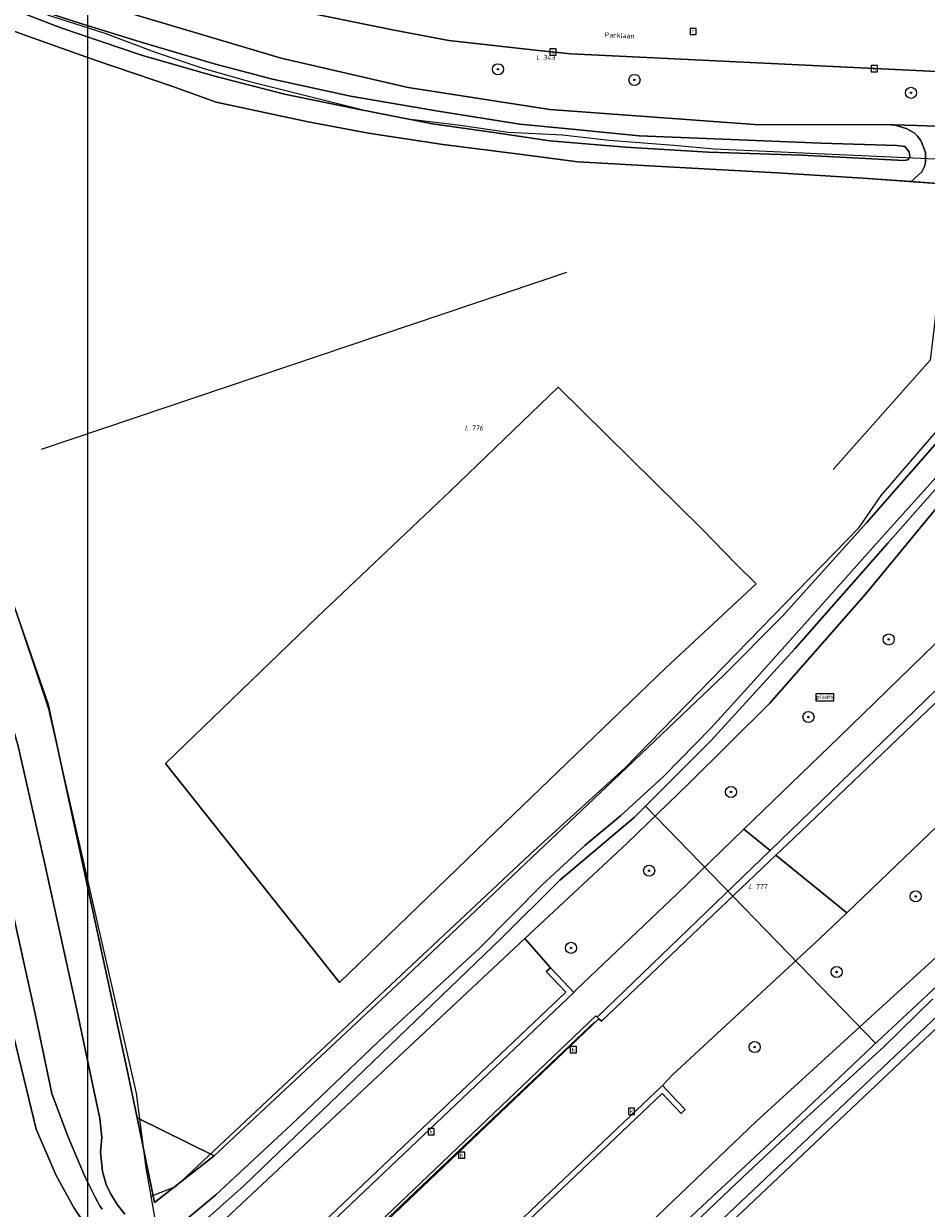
# Model space of a CAD drawing. Header units: metres. Extents: x 250001 to 257773, y 598992 to 609118.
# Tile 25 of 256: x 251301 to 251366, y 600891 to 600976. Entities that reach past the tile are written whole.
import ezdxf
from ezdxf.enums import TextEntityAlignment as Align
from ezdxf.lldxf.tags import DXFTag

# ---------------------------------------------------------------- set-up
doc = ezdxf.new("R2010")
doc.units = ezdxf.units.M
for name, color, linetype, lineweight in [('B-WE-BV-LEUNING-G', 252, 'BV-LEUNING', 18), ('B-WE-GR-BOOM-S', 252, 'Continuous', 25), ('B-WE-GR-GRAS-GV', 252, 'Continuous', 13), ('B-WE-GR-GROENVOORZIENING-GV', 252, 'Continuous', 18), ('B-WE-IE-TERREINAFSCHEIDING_KUNSTMATIG_HEKWERK-G', 252, 'IE-TERREINAFSCHEIDING-KUNSTMATIG', 18), ('B-WE-IE-TERREINAFSCHEIDING_KUNSTMATIG_MUUR-GV', 252, 'Continuous', 18), ('B-WE-KG-GRENS_PERCEEL-G', 150, 'KG-PERCEEL', 18), ('B-WE-KG-GRENS_PERCEEL-S', 150, 'Continuous', 25), ('B-WE-KW-KUNSTWERK_DUIKER-G', 252, 'Continuous', 18), ('B-WE-OG-TOPOGRAFIE-T18', 2, 'Continuous', 18), ('B-WE-OG-WATER-GV', 252, 'Continuous', 18), ('B-WE-OG-WATER_SLOOT-GV', 252, 'Continuous', 18), ('B-WE-RI-GWA_KOLK-S', 252, 'Continuous', 25), ('B-WE-RI-GWA_RIOOLPUT-S', 252, 'Continuous', 25), ('B-WE-VH-ONVERHARD-GV', 252, 'Continuous', 18), ('B-WE-VH-VERHARDING_GESLOTEN-GV', 252, 'Continuous', 18), ('B-WE-VH-VERHARDING_OPEN-GV', 252, 'Continuous', 18), ('B-WE-VW-VERKEERSTEKEN_BORD-S', 252, 'Continuous', 25), ('N-WE-OG-GBKN-G', 7, 'Continuous', 25), ('X-XX-AL-REFERENTIE-G', 7, 'Continuous', 18)]:
    doc.layers.add(name, color=color, linetype=linetype, lineweight=lineweight)
doc.styles.add('NLCS-ISO', font='NLCS-ISO.ttf')
doc.styles.add('NLCS-ISO-ANNOTATIEF-T18', font='NLCS-ISO.ttf', dxfattribs={"height": 1.8})
doc.styles.get("Standard").update_dxf_attribs({"font": 'NLCS-ISO.ttf'})
doc.linetypes.add('BV-LEUNING', pattern='A,1,[69,NLCS.SHX,S=0.2,R=0,X=0,Y=0],1', length=2)
doc.linetypes.add('IE-TERREINAFSCHEIDING-KUNSTMATIG', pattern='A,4,[82,NLCS.shx,S=0.75,R=90,X=0,Y=0],4,-2', length=10)
tags = doc.linetypes.add('KG-PERCEEL', pattern='A,5.5,-2,["P",Standard,S=1.8,R=0,X=-0.5,Y=-0.9],-2,5.5,-2,[5,NLCS.SHX,S=0.75,R=0,X=0,Y=0],-2', length=19).pattern_tags.tags
tags[6] = DXFTag(74, 10)

# ---------------------------------------------------------------- blocks, each defined once
blk = doc.blocks.new('SKG-PERCEELNUMMER-SO')
at = {"style": 'NLCS-ISO', "oblique": 10, "flags": 1}
blk.add_attdef('GEMEENTECODE', text='', height=1.8, dxfattribs=at).set_placement((0, 2.55), align=Align.MIDDLE_CENTER)
at = {"style": 'NLCS-ISO', "oblique": 10}
blk.add_attdef('SECTIE', text='', height=1.8, dxfattribs=at).set_placement((-0.5, 0), align=Align.MIDDLE_RIGHT)
blk.add_attdef('PERCEELNUMMER', text='', height=1.8, dxfattribs=at).set_placement((0.5, 0), align=Align.MIDDLE_LEFT)
blk = doc.blocks.new('BS2021-132-Xref-KAD-20210617')
at = {"layer": 'B-WE-KG-GRENS_PERCEEL-G', "flags": 128}
for points in [[(251282.863, 600985.353), (251289.854, 600981.785), (251295.223, 600979.76), (251298.829, 600978.265), (251302.731, 600976.87), (251306.653, 600975.614), (251310.358, 600974.218), (251313.785, 600973.06), (251316.994, 600972.158), (251325.649, 600969.983), (251328.679, 600969.417), (251332.263, 600968.971), (251335.729, 600968.485), (251339.629, 600968.278), (251342.995, 600967.891), (251347.668, 600967.546), (251350.598, 600967.277), (251378.171, 600966.012)], [(251282.863, 600985.353), (251283.694, 600983.411), (251302.566, 600926.98), (251308.913, 600899.212), (251309.596, 600893.831), (251309.957, 600891.785)], [(251309.957, 600891.785), (251311.76, 600892.476), (251337.27, 600916.415), (251344.172, 600922.677), (251361.007, 600939.971), (251362.592, 600942.295), (251366.537, 600946.84), (251381.151, 600962.61)], [(251372.293, 600909.309), (251347.326, 600885.677), (251316.331, 600856.675)], [(251309.957, 600891.785), (251312.957, 600874.762), (251315.459, 600860.026), (251316.017, 600857.771), (251316.331, 600856.675)]]:
    blk.add_lwpolyline(points, dxfattribs=at)
at = {"layer": 'N-WE-OG-GBKN-G'}
blk.add_lwpolyline([(251305.421, 608118.318), (256711.718, 608118.318), (256711.718, 599991.994), (251305.421, 599991.994)], close=True, dxfattribs=at)
at = {"layer": 'B-WE-KG-GRENS_PERCEEL-S', "xscale": 0.2, "yscale": 0.2, "zscale": 0.2}
for p, values in [((251338.126, 600973.848), {'PERCEELNUMMER': '343', 'SECTIE': 'L'}), ((251332.977, 600947.154), {'PERCEELNUMMER': '776', 'SECTIE': 'L'}), ((251353.439, 600914.1), {'PERCEELNUMMER': '777', 'SECTIE': 'L'})]:
    blk.add_blockref('SKG-PERCEELNUMMER-SO', p, dxfattribs=at).add_auto_attribs(values)
blk = doc.blocks.new('SIE-WEG_VERKEERSBORD_PLAATSNAAM-SO')
at = {"color": 0, "linetype": 'ByBlock', "lineweight": 18}
blk.add_lwpolyline([(-3.25, -1.25), (3.25, -1.25), (3.25, 1.25), (-3.25, 1.25)], close=True, dxfattribs=at)
at = {"color": 0, "linetype": 'ByBlock', "lineweight": 18, "style": 'NLCS-ISO'}
blk.add_text('plaats', height=1.5, dxfattribs=at).set_placement((0, 0.21), align=Align.MIDDLE_CENTER)
blk = doc.blocks.new('SRI-KOLK-SO')
at = {"color": 0, "linetype": 'ByBlock', "lineweight": 18}
blk.add_lwpolyline([(-1.125, -1.125), (1.125, -1.125), (1.125, 1.125), (-1.125, 1.125)], close=True, dxfattribs=at)
at = {"color": 0, "linetype": 'ByBlock', "lineweight": 18, "style": 'NLCS-ISO'}
blk.add_text('k', height=1.5, dxfattribs=at).set_placement((0, 0), align=Align.MIDDLE_CENTER)
blk = doc.blocks.new('SRI-PUT_INSPECTIEPUT_RIOOLPUT-SO')
at = {"color": 0, "linetype": 'ByBlock', "lineweight": 18}
blk.add_lwpolyline([(-1.12, -1.12), (1.12, -1.12), (1.12, 1.12), (-1.12, 1.12)], close=True, dxfattribs=at)
at = {"color": 0, "linetype": 'ByBlock', "lineweight": 18, "style": 'NLCS-ISO'}
blk.add_text('r', height=1.5, dxfattribs=at).set_placement((0, 0.28), align=Align.MIDDLE_CENTER)
blk = doc.blocks.new('SGR-BOOM_01-SO')
at = {"linetype": 'ByBlock', "lineweight": 18}
h = blk.add_hatch(color=0, dxfattribs=at)
h.dxf.hatch_style = 1
edge = h.paths.add_edge_path()
edge.add_arc((0, 0), 0.25, 0, 360)
at = {"color": 0, "linetype": 'ByBlock', "lineweight": 18}
for radius in [2, 0.25]:
    blk.add_circle((0, 0), radius, dxfattribs=at)
blk = doc.blocks.new('BS2021-132-Xref-BGT-GRIJS-20210617-aangepast')
at = {"layer": 'B-WE-BV-LEUNING-G', "flags": 128}
for points in [[(251341.953, 600904.346), (251337.954, 600900.549)], [(251337.954, 600900.549), (251301.279, 600865.749)]]:
    blk.add_lwpolyline(points, dxfattribs=at)
at = {"layer": 'B-WE-GR-GRAS-GV', "flags": 128}
blk.add_lwpolyline([(251374.584, 600883.535), (251379.034, 600893.605), (251381.762, 600903.858), (251383.871, 600913.837), (251384.461, 600917.299), (251383.936, 600918.572), (251379.862, 600916.974), (251372.042, 600909.884), (251347.596, 600886.736)], dxfattribs=at)
at = {"layer": 'B-WE-GR-GROENVOORZIENING-GV', "flags": 128}
for points in [[(251305.696, 600889.082), (251304.436, 600890.923), (251303.142, 600893.285), (251301.712, 600896.605), (251294.419, 600926.612), (251293.046, 600930.742), (251289.711, 600929.761), (251288.268, 600929.485), (251283.369, 600928.889), (251282.115, 600928.382), (251281.546, 600928.64), (251281.35, 600929.187), (251281.005, 600930.149), (251278.665, 600936.671), (251276.228, 600943.674), (251274.161, 600949.906), (251271.368, 600957.363), (251267.971, 600965.788), (251264.477, 600974.004), (251262.432, 600979.226), (251257.923, 600989.329), (251248.138, 600998.608)], [(251300.124, 600934.312), (251302.561, 600927.256), (251308.244, 600900.984), (251308.975, 600897.422), (251314.529, 600894.702), (251328.443, 600907.679), (251342.799, 600921.282), (251351.239, 600929.316), (251355.452, 600933.56), (251361.53, 600940.327), (251371.187, 600951.351)], [(251367.302, 600964.726), (251364.763, 600964.907), (251361.269, 600965.156), (251355.1, 600965.543), (251346.777, 600965.996), (251340.743, 600966.347), (251336.345, 600966.902), (251331.009, 600967.589), (251325.653, 600968.413), (251321.294, 600969.216), (251314.669, 600970.644), (251311.473, 600971.786), (251306.037, 600973.643), (251301.108, 600975.399), (251297.563, 600976.673)], [(251305.148, 600978.06), (251319.35, 600973.819), (251328.5, 600971.699), (251338.73, 600970.099), (251353.459, 600969.03), (251363.299, 600969), (251363.521, 600968.993), (251364.273, 600968.969), (251365.176, 600968.957), (251373.488, 600968.678)], [(251368.003, 600943.101), (251361.469, 600935.172), (251354.568, 600927.329), (251348.721, 600921.496), (251344.288, 600917.234), (251336.928, 600910.35), (251338.758, 600908.252), (251339.293, 600907.687), (251340.442, 600906.473), (251340.653, 600906.676), (251347.913, 600913.601), (251352.71, 600918.237), (251359.566, 600924.863), (251366.488, 600931.593)], [(251374.559, 600972.457), (251340.229, 600974.112), (251338.116, 600974.342), (251331.435, 600975.092), (251327.491, 600975.821), (251321.115, 600977.134)], [(251373.488, 600968.678), (251365.176, 600968.957), (251364.273, 600968.969), (251363.521, 600968.993), (251364.388, 600968.729), (251364.971, 600968.428), (251365.227, 600968.185), (251365.458, 600967.868), (251365.604, 600967.519), (251365.786, 600967.006), (251365.801, 600966.591), (251365.789, 600966.28), (251365.726, 600966.009), (251365.526, 600965.611), (251364.763, 600964.907), (251367.302, 600964.726)], [(251368.379, 600920.132), (251360.117, 600912.219), (251358.18, 600910.364), (251347.568, 600900.533), (251346.838, 600899.763), (251347.907, 600898.626), (251348.471, 600898.027), (251348.18, 600897.753), (251346.822, 600899.196), (251311.848, 600865.954)], [(251332.852, 600877.338), (251353.591, 600897.169), (251368.77, 600911.035)]]:
    blk.add_lwpolyline(points, dxfattribs=at)
for points in [[(251331.54, 600942.595), (251339.322, 600950.098), (251349.688, 600939.855), (251352.157, 600937.337), (251353.59, 600935.914), (251347.05, 600929.836), (251334.168, 600917.416), (251323.553, 600907.194), (251311.022, 600922.968), (251321.957, 600933.506)], [(251338.758, 600908.252), (251336.928, 600910.35), (251313.824, 600888.738), (251312.438, 600887.832), (251311.095, 600887.373), (251312.566, 600880.56), (251339.877, 600906.488), (251338.468, 600907.977)], [(251314.529, 600894.702), (251308.975, 600897.422), (251310.223, 600891.337)]]:
    blk.add_lwpolyline(points, close=True, dxfattribs=at)
at = {"layer": 'B-WE-IE-TERREINAFSCHEIDING_KUNSTMATIG_HEKWERK-G', "flags": 128}
for points in [[(251283.414, 600982.926), (251283.495, 600982.746), (251284.166, 600980.362), (251300.124, 600934.312), (251302.561, 600927.256), (251308.244, 600900.984), (251310.223, 600891.337)], [(251283.414, 600982.926), (251291.926, 600979.237), (251297.563, 600976.673), (251301.108, 600975.399), (251306.037, 600973.643), (251311.474, 600971.786), (251314.669, 600970.644), (251321.294, 600969.216), (251325.653, 600968.413), (251331.009, 600967.589), (251336.345, 600966.902), (251340.743, 600966.347), (251346.777, 600965.996), (251355.099, 600965.543), (251361.269, 600965.156), (251367.302, 600964.726), (251366.476, 600954.836), (251366.124, 600952.043), (251359.15, 600944.15)], [(251310.223, 600891.337), (251314.529, 600894.702), (251328.443, 600907.679), (251342.799, 600921.282), (251351.239, 600929.316), (251355.452, 600933.56), (251361.53, 600940.327), (251371.186, 600951.351), (251378.889, 600959.967), (251377.271, 600963.944), (251371.317, 600964.384)], [(251339.932, 600958.361), (251302.06, 600945.603)], [(251349.688, 600939.855), (251339.322, 600950.098), (251331.54, 600942.595), (251321.957, 600933.506), (251311.022, 600922.968), (251323.553, 600907.194), (251334.168, 600917.416), (251347.05, 600929.836), (251353.59, 600935.914), (251352.157, 600937.337)], [(251314.529, 600894.702), (251308.975, 600897.422)]]:
    blk.add_lwpolyline(points, dxfattribs=at)
at = {"layer": 'B-WE-IE-TERREINAFSCHEIDING_KUNSTMATIG_MUUR-GV', "flags": 128}
for points in [[(251313.923, 600881.296), (251327.233, 600893.933), (251340.442, 600906.473), (251339.293, 600907.687), (251338.758, 600908.252), (251338.468, 600907.977), (251339.877, 600906.488), (251312.566, 600880.56)], [(251311.848, 600865.954), (251346.822, 600899.196), (251348.18, 600897.753), (251348.471, 600898.027), (251347.907, 600898.626), (251346.838, 600899.763), (251312.134, 600866.799)], [(251307.673, 600871.629), (251342.253, 600904.561), (251342.128, 600904.693), (251342.046, 600904.778), (251328.893, 600892.252), (251315.779, 600879.763)]]:
    blk.add_lwpolyline(points, dxfattribs=at)
at = {"layer": 'B-WE-KW-KUNSTWERK_DUIKER-G', "flags": 128}
blk.add_lwpolyline([(251362.195, 600902.806), (251345.623, 600919.904)], dxfattribs=at)
at = {"layer": 'B-WE-OG-WATER-GV', "flags": 128}
for points in [[(251250.239, 601044.68), (251255.92, 601033.087), (251260.688, 601022.806), (251267.708, 601007.054), (251274.073, 600990.119), (251275.455, 600986.692), (251276.822, 600982.499), (251280.075, 600974.253), (251282.639, 600966.588), (251288.377, 600949.702), (251292.895, 600937.135), (251295.986, 600928.636), (251297.51, 600923.454), (251299.381, 600915.174), (251301.627, 600904.927), (251302.84, 600899.184), (251303.937, 600896.239), (251304.297, 600895.364), (251305.238, 600893.152), (251305.905, 600891.821), (251305.974, 600891.672), (251306.119, 600891.392), (251306.277, 600891.119), (251306.45, 600890.855)], [(251313.622, 600889.817), (251316.693, 600892.543), (251335.24, 600910.39), (251339.452, 600914.566), (251344.804, 600919.081), (251350.313, 600924.613), (251356.366, 600931.245), (251363.073, 600938.861), (251368.852, 600945.385)], [(251368.728, 600945.999), (251362.628, 600939.232), (251357.663, 600933.689), (251353.439, 600928.947), (251350.354, 600925.541), (251346.928, 600922.052), (251343.809, 600919.192), (251341.249, 600917.068), (251338.176, 600914.229), (251333.638, 600909.629), (251326.845, 600903.398), (251320.116, 600896.961), (251314.662, 600891.881), (251312.494, 600890.089)], [(251308.094, 600890.499), (251307.54, 600891.18), (251307.067, 600891.971), (251306.757, 600892.632), (251306.479, 600893.556), (251306.346, 600894.953), (251306.431, 600896.024), (251306.286, 600897.383), (251304.56, 600905.558), (251302.31, 600915.826), (251300.415, 600924.209), (251298.837, 600929.573), (251295.716, 600938.155), (251291.209, 600950.693), (251285.481, 600967.546), (251281.364, 600979.855)], [(251299.041, 600977.697), (251303.49, 600975.989), (251309.287, 600974.014), (251314.471, 600972.523), (251319.611, 600971.223), (251324.769, 600970.153), (251330.267, 600969.077), (251334.856, 600968.428), (251338.721, 600967.861), (251344.175, 600967.387), (251350.164, 600967.026), (251356.847, 600966.81), (251364.23, 600966.444), (251364.515, 600966.483), (251364.666, 600966.661), (251364.606, 600967.059), (251364.308, 600967.44), (251363.731, 600967.519), (251358.271, 600967.677), (251351.181, 600967.98), (251345.156, 600968.217), (251340.574, 600968.674), (251336.558, 600969.062), (251330.672, 600969.987), (251324.358, 600971.08), (251318.737, 600972.295), (251314.622, 600973.376), (251309.259, 600974.96), (251305.001, 600976.271), (251302.693, 600977.033)], [(251346.101, 600886.942), (251352.182, 600892.734), (251356.92, 600897.194), (251362.812, 600902.582), (251366.328, 600906.001)], [(251367.728, 600907.968), (251361.973, 600902.599), (251356.308, 600897.207), (251349.699, 600891.062), (251342.418, 600884.229)]]:
    blk.add_lwpolyline(points, dxfattribs=at)
at = {"layer": 'B-WE-OG-WATER_SLOOT-GV', "flags": 128}
for points in [[(251245.839, 601049.069), (251254.69, 601031.689), (251261.66, 601017.15), (251268.48, 601000.67), (251270.609, 600993.189), (251274.649, 600983.569), (251278.64, 600972.469), (251281.737, 600962.592), (251288.075, 600945.693), (251293.046, 600930.742), (251294.419, 600926.612), (251301.712, 600896.605), (251303.142, 600893.285), (251304.436, 600890.923), (251305.696, 600889.082)], [(251313.824, 600888.738), (251336.928, 600910.35), (251344.288, 600917.234), (251348.721, 600921.496), (251354.568, 600927.329), (251361.469, 600935.172), (251368.003, 600943.101)], [(251371.187, 600951.351), (251361.53, 600940.327), (251355.452, 600933.56), (251351.239, 600929.316), (251342.799, 600921.282), (251328.443, 600907.679), (251314.529, 600894.702), (251310.223, 600891.337), (251308.975, 600897.422), (251308.244, 600900.984), (251302.561, 600927.256), (251300.124, 600934.312)], [(251297.563, 600976.673), (251301.108, 600975.399), (251306.037, 600973.643), (251311.473, 600971.786), (251314.669, 600970.644), (251321.294, 600969.216), (251325.653, 600968.413), (251331.009, 600967.589), (251336.345, 600966.902), (251340.743, 600966.347), (251346.777, 600965.996), (251355.1, 600965.543), (251361.269, 600965.156), (251364.763, 600964.907), (251365.526, 600965.611), (251365.726, 600966.009), (251365.789, 600966.28), (251365.801, 600966.591), (251365.786, 600967.006), (251365.604, 600967.519), (251365.458, 600967.868), (251365.227, 600968.185), (251364.971, 600968.428), (251364.388, 600968.729), (251363.521, 600968.993), (251363.299, 600969), (251353.459, 600969.03), (251338.73, 600970.099), (251328.5, 600971.699), (251319.35, 600973.819), (251305.148, 600978.06)], [(251302.693, 600977.033), (251305.001, 600976.271), (251309.259, 600974.96), (251314.622, 600973.376), (251318.737, 600972.295), (251324.358, 600971.08), (251330.672, 600969.987), (251336.558, 600969.062), (251340.574, 600968.674), (251345.156, 600968.217), (251351.181, 600967.98), (251358.271, 600967.677), (251363.731, 600967.519), (251364.308, 600967.44), (251364.606, 600967.059), (251364.666, 600966.661), (251364.515, 600966.483), (251364.23, 600966.444), (251356.847, 600966.81), (251350.164, 600967.026), (251344.175, 600967.387), (251338.721, 600967.861), (251334.856, 600968.428), (251330.267, 600969.077), (251324.769, 600970.153), (251319.611, 600971.223), (251314.471, 600972.523), (251309.287, 600974.014), (251303.49, 600975.989), (251299.041, 600977.697)], [(251281.364, 600979.855), (251285.481, 600967.546), (251291.209, 600950.693), (251295.716, 600938.155), (251298.837, 600929.573), (251300.415, 600924.209), (251302.31, 600915.826), (251304.56, 600905.558), (251306.286, 600897.383), (251306.431, 600896.024), (251306.346, 600894.953), (251306.479, 600893.556), (251306.757, 600892.632), (251307.067, 600891.971), (251307.54, 600891.18), (251308.094, 600890.499)], [(251312.494, 600890.089), (251314.662, 600891.881), (251320.116, 600896.961), (251326.845, 600903.398), (251333.638, 600909.629), (251338.176, 600914.229), (251341.249, 600917.068), (251343.809, 600919.192), (251346.928, 600922.052), (251350.354, 600925.541), (251353.439, 600928.947), (251357.663, 600933.689), (251362.628, 600939.232), (251368.728, 600945.999)], [(251368.852, 600945.385), (251363.073, 600938.861), (251356.366, 600931.245), (251350.313, 600924.613), (251344.804, 600919.081), (251339.452, 600914.566), (251335.24, 600910.39), (251316.693, 600892.543), (251313.622, 600889.817)], [(251306.45, 600890.855), (251306.277, 600891.119), (251306.119, 600891.392), (251305.974, 600891.672), (251305.905, 600891.821), (251305.238, 600893.152), (251304.297, 600895.364), (251303.937, 600896.239), (251302.84, 600899.184), (251301.627, 600904.927), (251299.381, 600915.174), (251297.51, 600923.454), (251295.986, 600928.636), (251292.895, 600937.135), (251288.377, 600949.702), (251282.639, 600966.588), (251280.075, 600974.253), (251276.822, 600982.499), (251275.455, 600986.692), (251274.073, 600990.119), (251267.708, 601007.054), (251260.688, 601022.806), (251255.92, 601033.087), (251250.239, 601044.68)], [(251342.418, 600884.229), (251349.699, 600891.062), (251356.308, 600897.207), (251361.973, 600902.599), (251367.728, 600907.968)], [(251366.328, 600906.001), (251362.812, 600902.582), (251356.92, 600897.194), (251352.182, 600892.734), (251346.101, 600886.942)], [(251347.596, 600886.736), (251372.042, 600909.884)], [(251368.77, 600911.035), (251353.591, 600897.169), (251332.852, 600877.338)]]:
    blk.add_lwpolyline(points, dxfattribs=at)
at = {"layer": 'B-WE-VH-ONVERHARD-GV', "flags": 128}
blk.add_lwpolyline([(251349.688, 600939.855), (251339.322, 600950.098), (251331.54, 600942.595), (251321.957, 600933.506), (251311.022, 600922.968), (251323.553, 600907.194), (251334.168, 600917.416), (251347.05, 600929.836), (251353.59, 600935.914), (251352.157, 600937.337)], close=True, dxfattribs=at)
at = {"layer": 'B-WE-VH-VERHARDING_GESLOTEN-GV', "flags": 128}
for points in [[(251321.115, 600977.134), (251327.491, 600975.821), (251331.435, 600975.092), (251338.116, 600974.342), (251340.229, 600974.112), (251374.559, 600972.457), (251382.145, 600972.074), (251382.185, 600977.2)], [(251372.322, 600932.897), (251356.313, 600917.6), (251355.016, 600916.364), (251360.117, 600912.219), (251368.379, 600920.132)], [(251366.488, 600931.593), (251359.566, 600924.863), (251352.71, 600918.237), (251354.595, 600916.706), (251360.445, 600922.342), (251371.905, 600933.436)]]:
    blk.add_lwpolyline(points, dxfattribs=at)
for points in [[(251354.595, 600916.706), (251352.71, 600918.237), (251347.913, 600913.601), (251340.653, 600906.676), (251340.442, 600906.473), (251327.233, 600893.933), (251313.923, 600881.296), (251300.961, 600868.99), (251301.499, 600866.165), (251302.613, 600867.225), (251315.779, 600879.763), (251328.893, 600892.252), (251342.046, 600904.778), (251342.128, 600904.693)], [(251360.117, 600912.219), (251355.016, 600916.364), (251342.446, 600904.39), (251342.253, 600904.561), (251307.673, 600871.629), (251301.566, 600865.813), (251303.026, 600858.148), (251312.134, 600866.799), (251346.838, 600899.763), (251347.568, 600900.533), (251358.18, 600910.364)]]:
    blk.add_lwpolyline(points, close=True, dxfattribs=at)
at = {"layer": 'B-WE-VH-VERHARDING_OPEN-GV', "flags": 128}
blk.add_lwpolyline([(251372.403, 600932.974), (251371.905, 600933.436), (251360.445, 600922.342), (251354.595, 600916.706), (251342.128, 600904.693), (251342.253, 600904.561), (251342.446, 600904.39), (251355.016, 600916.364), (251356.313, 600917.6), (251372.322, 600932.897)], close=True, dxfattribs=at)
at = {"layer": 'N-WE-OG-GBKN-G'}
blk.add_lwpolyline([(251305.421, 608118.318), (256711.718, 608118.318), (256711.718, 599991.994), (251305.421, 599991.994)], close=True, dxfattribs=at)
at = {"layer": 'B-WE-GR-BOOM-S', "xscale": 0.2, "yscale": 0.2, "zscale": 0.2}
for p in [(251334.98, 600973.01), (251344.82, 600972.24), (251364.75, 600971.31), (251363.146, 600931.91), (251357.358, 600926.317), (251351.778, 600920.917), (251345.876, 600915.246), (251365.089, 600913.392), (251340.249, 600909.683), (251359.387, 600907.941), (251353.478, 600902.531)]:
    blk.add_blockref('SGR-BOOM_01-SO', p, dxfattribs=at)
at = {"layer": 'B-WE-RI-GWA_KOLK-S', "xscale": 0.2, "yscale": 0.2, "zscale": 0.2}
for p in [(251338.954, 600974.251), (251362.111, 600973.054), (251340.414, 600902.342), (251344.609, 600897.897), (251330.167, 600896.439), (251332.359, 600894.74)]:
    blk.add_blockref('SRI-KOLK-SO', p, dxfattribs=at)
at = {"layer": 'B-WE-RI-GWA_RIOOLPUT-S', "xscale": 0.2, "yscale": 0.2, "zscale": 0.2}
blk.add_blockref('SRI-PUT_INSPECTIEPUT_RIOOLPUT-SO', (251349.05, 600975.73), dxfattribs=at)
at = {"layer": 'B-WE-VW-VERKEERSTEKEN_BORD-S', "xscale": 0.2, "yscale": 0.2, "zscale": 0.2}
blk.add_blockref('SIE-WEG_VERKEERSBORD_PLAATSNAAM-SO', (251358.544, 600927.746), dxfattribs=at)
at = {"layer": 'B-WE-OG-TOPOGRAFIE-T18', "style": 'NLCS-ISO-ANNOTATIEF-T18'}
blk.add_text('Parklaan', height=0.36, rotation=357.2, dxfattribs=at).set_placement((251343.755, 600975.449), align=Align.MIDDLE)

msp = doc.modelspace()

# ---------------------------------------------------------------- block references
at = {"layer": 'X-XX-AL-REFERENTIE-G'}
for name in ['BS2021-132-Xref-BGT-GRIJS-20210617-aangepast', 'BS2021-132-Xref-KAD-20210617']:
    msp.add_blockref(name, (0, 0), dxfattribs=at)

doc.saveas('drawing.dxf')
